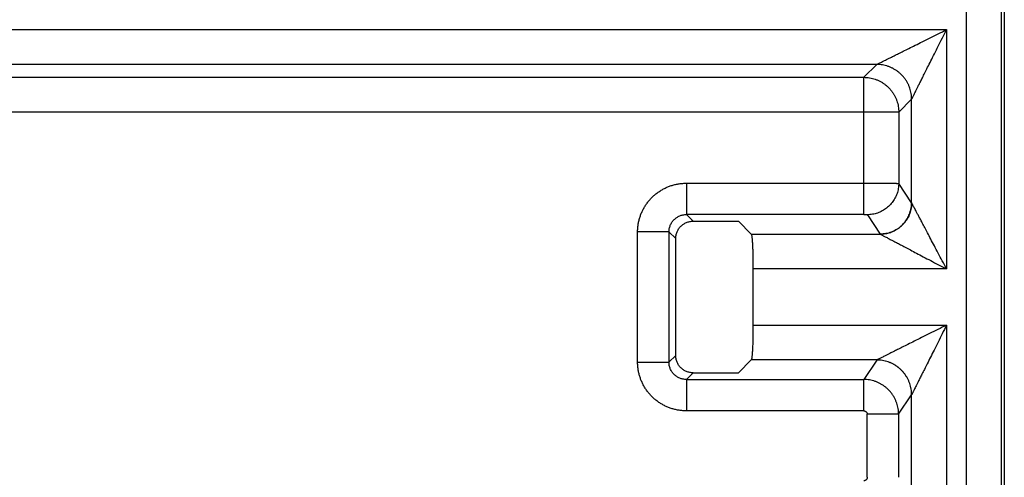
# Model space of a CAD drawing. Header units: inches. Extents: x 0 to 34, y 0 to 22.
# Tile 36 of 93: x 7.812 to 8.376, y 12.722 to 12.984. Entities that reach past the tile are written whole.
import ezdxf

# ---------------------------------------------------------------- set-up
doc = ezdxf.new("R2010")
doc.units = ezdxf.units.IN
doc.header["$LTSCALE"] = 1.87
doc.header["$MEASUREMENT"] = 0
doc.layers.get('0').update_dxf_attribs({"linetype": 'CONTINUOUS'})
doc.layers.add('DIMENSIONS', color=7, linetype='CONTINUOUS')
doc.styles.get("Standard").update_dxf_attribs({"font": 'txt', "width": 0.8})
doc.dimstyles.new('DIMSTYLE_1', dxfattribs={"dimtxt": 0.125, "dimasz": 0.18, "dimexe": 0.18, "dimexo": 0.0625, "dimgap": 0.09, "dimtad": 0, "dimtih": 1, "dimtoh": 1, "dimdec": 3, "dimzin": 4, "dimdsep": 46, "dimtxsty": 'STANDARD', "dimblk": '_FILLED', "dimblk1": '_FILLED', "dimblk2": '_FILLED', "dimcen": 0.09, "dimadec": 0, "dimazin": 0, "dimtp": 0.01, "dimtm": 0.01, "dimtfac": 1, "dimtdec": 3, "dimtofl": 0, "dimtmove": 0, "dimatfit": 3, "dimldrblk": '_FILLED', "dimfxl": 1, "dimtolj": 1, "dimtzin": 4, "dimarcsym": 0})

# ---------------------------------------------------------------- blocks, each defined once
blk = doc.blocks.new('_FILLED')
at = {"color": 0, "linetype": 'BYBLOCK'}
blk.add_solid([(0, 0), (-1, 0.1736), (-1, -0.1736)], dxfattribs=at)
blk = doc.blocks.new('*D16')
at = {"layer": 'DIMENSIONS', "color": 2, "linetype": 'CONTINUOUS'}
for p, q in [((6.64632, 13.51721), (6.64632, 13.87721)), ((8.31382, 13.51721), (6.52132, 13.51721)), ((7.51627, 13.00974), (6.52132, 13.00974)), ((6.64632, 13.00974), (6.64632, 12.64974))]:
    blk.add_line(p, q, dxfattribs=at)
at = {"layer": 'DIMENSIONS', "color": 2, "linetype": 'CONTINUOUS', "xscale": 0.18, "yscale": 0.18, "zscale": 0.18}
for p, rotation in [((6.64632, 13.51721), 270), ((6.64632, 13.00974), 90)]:
    blk.add_blockref('_FILLED', p, dxfattribs=dict(at, rotation=rotation))
at = {"layer": 'DIMENSIONS', "color": 2, "linetype": 'CONTINUOUS', "width": 0.8}
for s, p in [('[', (6.55882, 13.20097)), (']', (7.15882, 13.20097)), ('.507', (6.03382, 13.20097)), ('12.89', (6.65882, 13.20097))]:
    blk.add_text(s, height=0.125, dxfattribs=at).set_placement(p)

msp = doc.modelspace()

# ---------------------------------------------------------------- linework, layer by layer
at = {"color": 7, "linetype": 'CONTINUOUS'}
for p, q in [((8.35386, 11.27941), (8.35386, 13.00974)), ((8.37558, 12.99149), (8.37558, 11.26615)), ((8.37385, 12.98975), (8.37385, 11.26417)), ((7.59015, 12.97838), (8.34249, 12.97838)), ((8.34249, 12.97838), (8.34249, 12.84113)), ((8.30251, 12.95839), (7.63012, 12.95839)), ((8.30251, 12.95839), (8.29513, 12.95101)), ((7.6375, 12.95101), (8.29513, 12.95101)), ((8.29513, 12.87231), (8.29513, 12.95101)), ((8.31512, 12.93102), (8.3225, 12.9384)), ((8.3225, 12.87911), (8.3225, 12.9384)), ((8.31512, 12.93102), (7.61752, 12.93102)), ((8.31512, 12.93102), (8.31512, 12.89019)), ((8.19348, 12.89029), (8.19348, 12.87231)), ((8.19349, 12.89029), (8.29513, 12.89029)), ((8.3225, 12.87911), (8.31512, 12.89019)), ((8.1973, 12.86849), (8.19348, 12.87231)), ((8.29513, 12.87231), (8.19348, 12.87231)), ((8.29713, 12.87221), (8.30451, 12.86113)), ((8.1973, 12.86849), (8.22322, 12.86849)), ((8.23061, 12.8611), (8.22322, 12.86849)), ((8.18349, 12.86233), (8.16552, 12.86233)), ((8.16552, 12.78773), (8.16552, 12.86232)), ((8.18349, 12.86233), (8.18349, 12.78773)), ((8.18349, 12.86233), (8.18732, 12.8585)), ((8.23061, 12.8611), (8.30454, 12.8611)), ((8.18732, 12.79155), (8.18732, 12.8585)), ((8.2316, 12.84113), (8.2316, 12.80893)), ((8.34249, 12.84113), (8.2316, 12.84113)), ((8.2316, 12.80893), (8.34249, 12.80893)), ((8.34249, 12.80893), (8.34249, 12.67049)), ((8.16552, 12.78773), (8.18349, 12.78773)), ((8.18732, 12.79155), (8.18349, 12.78773)), ((8.23061, 12.78895), (8.22322, 12.78156)), ((8.30254, 12.78895), (8.23061, 12.78895)), ((8.30251, 12.78892), (8.29506, 12.77774)), ((8.19348, 12.77774), (8.1973, 12.78156)), ((8.19348, 12.77774), (8.19348, 12.75976)), ((8.19348, 12.77774), (8.29506, 12.77774)), ((8.1973, 12.78156), (8.22322, 12.78156)), ((8.29506, 12.75976), (8.29506, 12.77774)), ((8.31505, 12.75777), (8.3225, 12.76895)), ((8.3225, 12.71047), (8.3225, 12.76895)), ((8.29506, 12.75976), (8.19349, 12.75976)), ((8.29706, 12.72165), (8.29706, 12.75777)), ((8.31505, 12.75777), (8.29706, 12.75777)), ((8.31505, 12.75777), (8.31505, 12.72165))]:
    msp.add_line(p, q, dxfattribs=at)
for points, knots in [([(8.30251, 12.95839), (8.30255, 12.95841), (8.30264, 12.95845), (8.30282, 12.95855), (8.3031, 12.95868), (8.30348, 12.95887), (8.30397, 12.95912), (8.3046, 12.95943), (8.30538, 12.95982), (8.30635, 12.96031), (8.30752, 12.9609), (8.30895, 12.96161), (8.31065, 12.96246), (8.31267, 12.96347), (8.31505, 12.96466), (8.31783, 12.96605), (8.32104, 12.96766), (8.32469, 12.96948), (8.32873, 12.9715), (8.33311, 12.97369), (8.33774, 12.976), (8.34089, 12.97758), (8.34249, 12.97838)], [0, 0, 0, 0, 0.002477, 0.00702, 0.013858, 0.023237, 0.035435, 0.050892, 0.070227, 0.094114, 0.123286, 0.158586, 0.200889, 0.251092, 0.310239, 0.379499, 0.459831, 0.551289, 0.65295, 0.763312, 0.880008, 1, 1, 1, 1]), ([(8.3225, 12.9384), (8.32252, 12.93844), (8.32256, 12.93853), (8.32266, 12.93872), (8.3228, 12.93899), (8.32298, 12.93937), (8.32323, 12.93987), (8.32354, 12.94049), (8.32394, 12.94127), (8.32442, 12.94224), (8.325, 12.94341), (8.32571, 12.94483), (8.32656, 12.94653), (8.32757, 12.94854), (8.32876, 12.95092), (8.33015, 12.9537), (8.33175, 12.95691), (8.33357, 12.96055), (8.3356, 12.96459), (8.33779, 12.96898), (8.34011, 12.97361), (8.34169, 12.97677), (8.34249, 12.97838)], [0, 0, 0, 0, 0.002498, 0.007069, 0.013913, 0.023302, 0.035513, 0.050992, 0.070304, 0.094128, 0.123211, 0.158411, 0.200615, 0.250713, 0.309763, 0.378932, 0.459164, 0.55056, 0.652267, 0.762776, 0.879692, 1, 1, 1, 1]), ([(8.3225, 12.9384), (8.3225, 12.93895), (8.32245, 12.94005), (8.32225, 12.94169), (8.32191, 12.94331), (8.32143, 12.94489), (8.32083, 12.94643), (8.3201, 12.94792), (8.31926, 12.94934), (8.3183, 12.95068), (8.31723, 12.95195), (8.31606, 12.95312), (8.31479, 12.95419), (8.31345, 12.95515), (8.31203, 12.95599), (8.31054, 12.95672), (8.309, 12.95732), (8.30742, 12.9578), (8.3058, 12.95814), (8.30416, 12.95834), (8.30306, 12.95839), (8.30251, 12.95839)], [0, 0, 0, 0, 0.05258, 0.105199, 0.157834, 0.210471, 0.263103, 0.315731, 0.368363, 0.421008, 0.473668, 0.526332, 0.578989, 0.631629, 0.68426, 0.736891, 0.789527, 0.842168, 0.894805, 0.947424, 1, 1, 1, 1]), ([(8.29513, 12.95101), (8.29568, 12.95101), (8.29678, 12.95096), (8.29842, 12.95075), (8.30004, 12.95041), (8.30162, 12.94994), (8.30316, 12.94934), (8.30465, 12.94861), (8.30607, 12.94776), (8.30741, 12.9468), (8.30867, 12.94573), (8.30984, 12.94456), (8.31091, 12.9433), (8.31187, 12.94196), (8.31272, 12.94054), (8.31345, 12.93905), (8.31405, 12.93751), (8.31452, 12.93593), (8.31486, 12.93431), (8.31507, 12.93267), (8.31512, 12.93157), (8.31512, 12.93102)], [0, 0, 0, 0, 0.052614, 0.105233, 0.157857, 0.210486, 0.263118, 0.315755, 0.368394, 0.421036, 0.473678, 0.526322, 0.578964, 0.631606, 0.684245, 0.736882, 0.789514, 0.842143, 0.894767, 0.947386, 1, 1, 1, 1]), ([(8.16552, 12.86232), (8.16552, 12.86302), (8.16557, 12.86441), (8.1658, 12.8665), (8.16619, 12.86855), (8.16673, 12.87058), (8.16742, 12.87255), (8.16826, 12.87447), (8.16924, 12.87632), (8.17035, 12.8781), (8.1716, 12.87978), (8.17296, 12.88137), (8.17444, 12.88285), (8.17602, 12.88421), (8.17771, 12.88545), (8.17948, 12.88657), (8.18134, 12.88755), (8.18325, 12.88838), (8.18523, 12.88907), (8.18725, 12.88961), (8.18931, 12.89), (8.19139, 12.89024), (8.19279, 12.89029), (8.19349, 12.89029)], [0, 0, 0, 0, 0.047598, 0.095227, 0.142884, 0.190513, 0.238075, 0.285637, 0.333295, 0.381008, 0.428655, 0.476214, 0.523741, 0.571296, 0.618936, 0.666641, 0.714294, 0.761856, 0.80943, 0.85708, 0.904759, 0.952402, 1, 1, 1, 1]), ([(8.29513, 12.89029), (8.29567, 12.89029), (8.29674, 12.89029), (8.29834, 12.89029), (8.29992, 12.89029), (8.30147, 12.89028), (8.30298, 12.89028), (8.30444, 12.89028), (8.30583, 12.89027), (8.30716, 12.89027), (8.3084, 12.89026), (8.30956, 12.89026), (8.31063, 12.89025), (8.31159, 12.89024), (8.31245, 12.89024), (8.3132, 12.89023), (8.31382, 12.89022), (8.31432, 12.89021), (8.3147, 12.89021), (8.31495, 12.8902), (8.31508, 12.89019), (8.31512, 12.89019)], [0, 0, 0, 0, 0.080802, 0.161084, 0.240308, 0.31796, 0.393535, 0.46654, 0.536502, 0.602961, 0.665478, 0.723645, 0.777086, 0.825456, 0.868435, 0.905736, 0.937114, 0.962369, 0.98134, 0.993908, 1, 1, 1, 1]), ([(8.31512, 12.89019), (8.31512, 12.88969), (8.31507, 12.8887), (8.31489, 12.88723), (8.31458, 12.88577), (8.31415, 12.88435), (8.31361, 12.88297), (8.31296, 12.88163), (8.31219, 12.88035), (8.31133, 12.87914), (8.31037, 12.87801), (8.30931, 12.87696), (8.30818, 12.876), (8.30697, 12.87513), (8.30569, 12.87437), (8.30435, 12.87372), (8.30297, 12.87317), (8.30154, 12.87275), (8.30009, 12.87244), (8.29861, 12.87226), (8.29762, 12.87221), (8.29713, 12.87221)], [0, 0, 0, 0, 0.052561, 0.105158, 0.157772, 0.210392, 0.263014, 0.315637, 0.368268, 0.420917, 0.473581, 0.52625, 0.578914, 0.631561, 0.6842, 0.736841, 0.789489, 0.842145, 0.894796, 0.947424, 1, 1, 1, 1]), ([(8.30451, 12.86113), (8.30501, 12.86113), (8.306, 12.86118), (8.30747, 12.86136), (8.30893, 12.86167), (8.31035, 12.8621), (8.31174, 12.86264), (8.31307, 12.86329), (8.31435, 12.86405), (8.31556, 12.86492), (8.3167, 12.86588), (8.31775, 12.86693), (8.31871, 12.86807), (8.31958, 12.86928), (8.32034, 12.87055), (8.32099, 12.87189), (8.32154, 12.87327), (8.32196, 12.8747), (8.32227, 12.87615), (8.32246, 12.87762), (8.3225, 12.87861), (8.3225, 12.87911)], [0, 0, 0, 0, 0.052591, 0.105223, 0.157872, 0.210525, 0.263172, 0.315816, 0.368461, 0.421118, 0.473787, 0.526456, 0.579115, 0.631754, 0.684379, 0.737, 0.789622, 0.842244, 0.894859, 0.947453, 1, 1, 1, 1]), ([(8.32252, 12.87907), (8.32251, 12.87855), (8.32247, 12.87751), (8.32226, 12.87595), (8.32191, 12.87442), (8.32144, 12.87293), (8.32084, 12.87148), (8.32011, 12.87009), (8.31927, 12.86877), (8.31831, 12.86752), (8.31725, 12.86636), (8.31609, 12.8653), (8.31485, 12.86435), (8.31353, 12.8635), (8.31214, 12.86278), (8.31069, 12.86218), (8.30919, 12.8617), (8.30766, 12.86136), (8.30611, 12.86115), (8.30506, 12.8611), (8.30454, 12.8611)], [0, 0, 0, 0, 0.055525, 0.111102, 0.166686, 0.22225, 0.277787, 0.333308, 0.388837, 0.444401, 0.499985, 0.555565, 0.611118, 0.666643, 0.722168, 0.777716, 0.833293, 0.888888, 0.944473, 1, 1, 1, 1]), ([(8.32252, 12.87907), (8.32251, 12.87908), (8.32251, 12.87909), (8.3225, 12.8791), (8.3225, 12.8791), (8.3225, 12.87911)], [0, 0, 0, 0, 0.341466, 0.674577, 1, 1, 1, 1]), ([(8.34249, 12.84113), (8.34168, 12.84266), (8.34009, 12.84568), (8.33776, 12.8501), (8.33556, 12.8543), (8.33352, 12.85817), (8.33168, 12.86166), (8.33006, 12.86474), (8.32865, 12.86742), (8.32744, 12.86971), (8.32643, 12.87165), (8.32557, 12.87327), (8.32487, 12.87461), (8.32428, 12.87571), (8.32381, 12.87661), (8.32343, 12.87733), (8.32313, 12.8779), (8.3229, 12.87835), (8.32272, 12.87868), (8.3226, 12.87891), (8.32254, 12.87903), (8.32252, 12.87907)], [0, 0, 0, 0, 0.121063, 0.238735, 0.350027, 0.452471, 0.544624, 0.625869, 0.696255, 0.756348, 0.807042, 0.849373, 0.884415, 0.913198, 0.936594, 0.955391, 0.970312, 0.9819, 0.990509, 0.996451, 1, 1, 1, 1]), ([(8.18349, 12.86233), (8.18349, 12.86266), (8.18352, 12.86332), (8.18366, 12.8643), (8.1839, 12.86526), (8.18423, 12.86618), (8.18464, 12.86707), (8.18515, 12.86791), (8.18573, 12.86869), (8.18638, 12.86942), (8.18711, 12.87008), (8.1879, 12.87066), (8.18874, 12.87116), (8.18962, 12.87158), (8.19055, 12.87191), (8.19151, 12.87214), (8.19249, 12.87229), (8.19315, 12.87231), (8.19348, 12.87231)], [0, 0, 0, 0, 0.063179, 0.126062, 0.188695, 0.251125, 0.313399, 0.375567, 0.437679, 0.499785, 0.56193, 0.624133, 0.686406, 0.748763, 0.81123, 0.873876, 0.936775, 1, 1, 1, 1]), ([(8.29513, 12.87231), (8.29522, 12.87231), (8.29539, 12.87231), (8.29566, 12.87231), (8.29592, 12.8723), (8.29617, 12.8723), (8.2964, 12.87229), (8.29661, 12.87228), (8.29679, 12.87227), (8.29693, 12.87225), (8.29703, 12.87224), (8.29709, 12.87223), (8.29712, 12.87222), (8.29713, 12.87221)], [0, 0, 0, 0, 0.12978, 0.262419, 0.394223, 0.521156, 0.639035, 0.743908, 0.832473, 0.902682, 0.953526, 0.985392, 1, 1, 1, 1]), ([(8.18732, 12.8585), (8.18732, 12.85883), (8.18735, 12.85949), (8.18749, 12.86046), (8.18773, 12.86141), (8.18806, 12.86234), (8.18848, 12.86322), (8.18899, 12.86406), (8.18957, 12.86485), (8.19023, 12.86558), (8.19096, 12.86624), (8.19174, 12.86682), (8.19259, 12.86733), (8.19347, 12.86774), (8.1944, 12.86808), (8.19535, 12.86831), (8.19632, 12.86846), (8.19698, 12.86849), (8.1973, 12.86849)], [0, 0, 0, 0, 0.062456, 0.125178, 0.187867, 0.250226, 0.312531, 0.375127, 0.437716, 0.5, 0.562284, 0.624873, 0.687469, 0.749774, 0.812133, 0.874822, 0.937544, 1, 1, 1, 1]), ([(8.23061, 12.8611), (8.23065, 12.86106), (8.23072, 12.8609), (8.2308, 12.8606), (8.23088, 12.86016), (8.23096, 12.85958), (8.23104, 12.85888), (8.23111, 12.85804), (8.23119, 12.85709), (8.23125, 12.85603), (8.23132, 12.85486), (8.23137, 12.85359), (8.23143, 12.85223), (8.23147, 12.85079), (8.23151, 12.84929), (8.23154, 12.84773), (8.23157, 12.84612), (8.23159, 12.84447), (8.2316, 12.84281), (8.2316, 12.84169), (8.2316, 12.84113)], [0, 0, 0, 0, 0.009072, 0.024706, 0.04707, 0.076004, 0.111505, 0.153339, 0.201066, 0.254346, 0.313078, 0.37668, 0.444468, 0.516293, 0.591698, 0.669879, 0.75018, 0.832512, 0.916083, 1, 1, 1, 1]), ([(8.30451, 12.86113), (8.30451, 12.86113), (8.30452, 12.86112), (8.30453, 12.86111), (8.30454, 12.8611), (8.30454, 12.8611)], [0, 0, 0, 0, 0.315942, 0.648978, 1, 1, 1, 1]), ([(8.30454, 12.8611), (8.30459, 12.86107), (8.30471, 12.86101), (8.30494, 12.86089), (8.30527, 12.86072), (8.30571, 12.86048), (8.30629, 12.86018), (8.30701, 12.8598), (8.30791, 12.85932), (8.30901, 12.85874), (8.31035, 12.85804), (8.31197, 12.85719), (8.3139, 12.85617), (8.31618, 12.85497), (8.31885, 12.85356), (8.32193, 12.85194), (8.32542, 12.85011), (8.32929, 12.84807), (8.33349, 12.84586), (8.33792, 12.84353), (8.34095, 12.84193), (8.34249, 12.84113)], [0, 0, 0, 0, 0.003571, 0.009548, 0.01819, 0.029826, 0.044797, 0.063645, 0.087043, 0.115791, 0.150764, 0.192981, 0.243506, 0.303396, 0.373564, 0.454627, 0.546703, 0.649196, 0.760654, 0.878589, 1, 1, 1, 1]), ([(8.2316, 12.80893), (8.2316, 12.80837), (8.2316, 12.80725), (8.23159, 12.80558), (8.23157, 12.80393), (8.23154, 12.80233), (8.23151, 12.80076), (8.23147, 12.79926), (8.23143, 12.79782), (8.23137, 12.79647), (8.23132, 12.7952), (8.23125, 12.79403), (8.23119, 12.79296), (8.23111, 12.79201), (8.23104, 12.79118), (8.23096, 12.79047), (8.23088, 12.7899), (8.2308, 12.78946), (8.23072, 12.78916), (8.23065, 12.789), (8.23061, 12.78895)], [0, 0, 0, 0, 0.083917, 0.167488, 0.249821, 0.330121, 0.408302, 0.483707, 0.555532, 0.62332, 0.686922, 0.745654, 0.798935, 0.846661, 0.888495, 0.923997, 0.95293, 0.975294, 0.990928, 1, 1, 1, 1]), ([(8.34249, 12.80893), (8.34083, 12.8081), (8.33758, 12.80647), (8.33281, 12.80409), (8.32831, 12.80184), (8.32418, 12.79978), (8.32049, 12.79793), (8.31726, 12.79631), (8.31449, 12.79493), (8.31213, 12.79375), (8.31014, 12.79276), (8.30848, 12.79192), (8.3071, 12.79123), (8.30597, 12.79067), (8.30505, 12.79021), (8.30432, 12.78984), (8.30373, 12.78955), (8.30328, 12.78932), (8.30294, 12.78916), (8.30271, 12.78904), (8.30259, 12.78898), (8.30254, 12.78895)], [0, 0, 0, 0, 0.124188, 0.244628, 0.358049, 0.461901, 0.554675, 0.635388, 0.704424, 0.762979, 0.812388, 0.853719, 0.887931, 0.915953, 0.938663, 0.956881, 0.971314, 0.982506, 0.990806, 0.996549, 1, 1, 1, 1]), ([(8.34249, 12.80893), (8.34166, 12.80728), (8.34004, 12.80403), (8.33766, 12.79927), (8.33541, 12.79478), (8.33335, 12.79065), (8.3315, 12.78695), (8.32988, 12.78372), (8.32849, 12.78094), (8.32731, 12.77858), (8.32632, 12.77658), (8.32548, 12.77492), (8.32479, 12.77353), (8.32422, 12.7724), (8.32377, 12.77148), (8.3234, 12.77075), (8.32311, 12.77016), (8.32288, 12.76971), (8.32271, 12.76938), (8.3226, 12.76915), (8.32254, 12.76903), (8.32252, 12.76898)], [0, 0, 0, 0, 0.12383, 0.244067, 0.357402, 0.461291, 0.554207, 0.635071, 0.704222, 0.76288, 0.812393, 0.853816, 0.888118, 0.916205, 0.938927, 0.957102, 0.971483, 0.982619, 0.990872, 0.996572, 1, 1, 1, 1]), ([(8.19349, 12.75976), (8.19279, 12.75976), (8.19139, 12.75982), (8.18931, 12.76005), (8.18725, 12.76044), (8.18523, 12.76098), (8.18326, 12.76167), (8.18134, 12.7625), (8.17949, 12.76348), (8.17771, 12.7646), (8.17603, 12.76584), (8.17444, 12.76721), (8.17296, 12.76868), (8.1716, 12.77027), (8.17035, 12.77195), (8.16924, 12.77373), (8.16826, 12.77558), (8.16742, 12.7775), (8.16673, 12.77948), (8.16619, 12.7815), (8.1658, 12.78356), (8.16557, 12.78564), (8.16552, 12.78703), (8.16552, 12.78773)], [0, 0, 0, 0, 0.047598, 0.095227, 0.142884, 0.190513, 0.238075, 0.285637, 0.333295, 0.381008, 0.428655, 0.476214, 0.523741, 0.571296, 0.618936, 0.666641, 0.714294, 0.761856, 0.80943, 0.85708, 0.904759, 0.952402, 1, 1, 1, 1]), ([(8.19348, 12.77774), (8.19315, 12.77774), (8.19249, 12.77777), (8.19151, 12.77791), (8.19055, 12.77815), (8.18963, 12.77847), (8.18874, 12.77889), (8.1879, 12.77939), (8.18711, 12.77997), (8.18639, 12.78063), (8.18573, 12.78135), (8.18515, 12.78214), (8.18465, 12.78298), (8.18423, 12.78387), (8.1839, 12.7848), (8.18366, 12.78575), (8.18352, 12.78673), (8.18349, 12.7874), (8.18349, 12.78773)], [0, 0, 0, 0, 0.063179, 0.126062, 0.188695, 0.251125, 0.313399, 0.375567, 0.437679, 0.499785, 0.56193, 0.624133, 0.686406, 0.748763, 0.81123, 0.873876, 0.936775, 1, 1, 1, 1]), ([(8.1973, 12.78156), (8.19698, 12.78156), (8.19632, 12.78159), (8.19535, 12.78174), (8.1944, 12.78198), (8.19347, 12.78231), (8.19259, 12.78273), (8.19174, 12.78323), (8.19096, 12.78382), (8.19023, 12.78447), (8.18957, 12.7852), (8.18899, 12.78599), (8.18848, 12.78683), (8.18806, 12.78772), (8.18773, 12.78864), (8.18749, 12.78959), (8.18735, 12.79057), (8.18732, 12.79122), (8.18732, 12.79155)], [0, 0, 0, 0, 0.062456, 0.125178, 0.187867, 0.250226, 0.312531, 0.375127, 0.437716, 0.5, 0.562284, 0.624873, 0.687469, 0.749774, 0.812133, 0.874822, 0.937544, 1, 1, 1, 1]), ([(8.30254, 12.78895), (8.30254, 12.78895), (8.30253, 12.78894), (8.30252, 12.78893), (8.30252, 12.78892), (8.30251, 12.78892)], [0, 0, 0, 0, 0.35095, 0.683986, 1, 1, 1, 1]), ([(8.3225, 12.76895), (8.3225, 12.76949), (8.32245, 12.77059), (8.32224, 12.77223), (8.3219, 12.77385), (8.32143, 12.77543), (8.32083, 12.77697), (8.3201, 12.77845), (8.31925, 12.77987), (8.31829, 12.78121), (8.31722, 12.78247), (8.31605, 12.78364), (8.31479, 12.78471), (8.31345, 12.78567), (8.31203, 12.78652), (8.31054, 12.78725), (8.309, 12.78785), (8.30742, 12.78832), (8.3058, 12.78866), (8.30416, 12.78887), (8.30306, 12.78892), (8.30251, 12.78892)], [0, 0, 0, 0, 0.05255, 0.105144, 0.157757, 0.210375, 0.262994, 0.315612, 0.368238, 0.420882, 0.473544, 0.526214, 0.578879, 0.631531, 0.684175, 0.736821, 0.789472, 0.842128, 0.89478, 0.947412, 1, 1, 1, 1]), ([(8.32252, 12.76898), (8.32251, 12.76953), (8.32247, 12.77063), (8.32226, 12.77227), (8.32191, 12.77389), (8.32144, 12.77547), (8.32084, 12.777), (8.32011, 12.77849), (8.31926, 12.7799), (8.3183, 12.78124), (8.31723, 12.7825), (8.31607, 12.78367), (8.31481, 12.78474), (8.31346, 12.7857), (8.31205, 12.78655), (8.31057, 12.78728), (8.30903, 12.78788), (8.30745, 12.78835), (8.30583, 12.7887), (8.30419, 12.7889), (8.30309, 12.78895), (8.30254, 12.78895)], [0, 0, 0, 0, 0.052599, 0.10525, 0.157909, 0.210553, 0.263173, 0.315774, 0.368375, 0.421, 0.473653, 0.526313, 0.578959, 0.631575, 0.684175, 0.736782, 0.789413, 0.842069, 0.89474, 0.947398, 1, 1, 1, 1]), ([(8.31505, 12.75777), (8.31505, 12.75832), (8.315, 12.75942), (8.3148, 12.76105), (8.31445, 12.76267), (8.31398, 12.76425), (8.31338, 12.76579), (8.31265, 12.76727), (8.3118, 12.76869), (8.31084, 12.77004), (8.30977, 12.7713), (8.3086, 12.77247), (8.30734, 12.77353), (8.306, 12.7745), (8.30458, 12.77534), (8.30309, 12.77607), (8.30155, 12.77667), (8.29997, 12.77714), (8.29835, 12.77748), (8.29672, 12.77769), (8.29561, 12.77774), (8.29506, 12.77774)], [0, 0, 0, 0, 0.052595, 0.1052, 0.157807, 0.210419, 0.263037, 0.315663, 0.368299, 0.420941, 0.473584, 0.526226, 0.578874, 0.631526, 0.684178, 0.736823, 0.789464, 0.842101, 0.894736, 0.947371, 1, 1, 1, 1]), ([(8.3225, 12.76895), (8.3225, 12.76895), (8.3225, 12.76896), (8.32251, 12.76897), (8.32251, 12.76898), (8.32252, 12.76898)], [0, 0, 0, 0, 0.325922, 0.659091, 1, 1, 1, 1]), ([(8.29506, 12.75976), (8.29515, 12.75976), (8.29533, 12.75975), (8.29561, 12.7597), (8.29588, 12.7596), (8.29614, 12.75946), (8.29637, 12.75928), (8.29659, 12.75907), (8.29676, 12.75883), (8.2969, 12.75857), (8.29699, 12.7583), (8.29705, 12.75803), (8.29706, 12.75785), (8.29706, 12.75777)], [0, 0, 0, 0, 0.08497, 0.173377, 0.264673, 0.358205, 0.453138, 0.5485, 0.643292, 0.736555, 0.827486, 0.915455, 1, 1, 1, 1]), ([(8.29706, 12.72165), (8.29706, 12.72156), (8.29705, 12.72138), (8.29699, 12.72111), (8.2969, 12.72084), (8.29676, 12.72058), (8.29658, 12.72034), (8.29637, 12.72013), (8.29613, 12.71995), (8.29587, 12.71981), (8.2956, 12.71972), (8.29533, 12.71966), (8.29515, 12.71965), (8.29506, 12.71965)], [0, 0, 0, 0, 0.085072, 0.173497, 0.264809, 0.358353, 0.453294, 0.548657, 0.643445, 0.736697, 0.827611, 0.915558, 1, 1, 1, 1])]:
    msp.add_open_spline(points, degree=3, knots=knots, dxfattribs=at)

# ---------------------------------------------------------------- dimensions: what is measured, and where the dimension line sits
at = {"layer": 'DIMENSIONS', "color": 2, "linetype": 'CONTINUOUS'}
dim = msp.add_linear_dim(base=(6.64632, 13.51721), p1=(7.51627, 13.00974), p2=(8.31382, 13.51721), angle=90, dimstyle='DIMSTYLE_1', dxfattribs=at)
dim.commit()
dim.dimension.update_dxf_attribs({"geometry": '*D16', "text_midpoint": (6.64632, 13.26347), "dimtype": 160})

doc.saveas('drawing.dxf')
